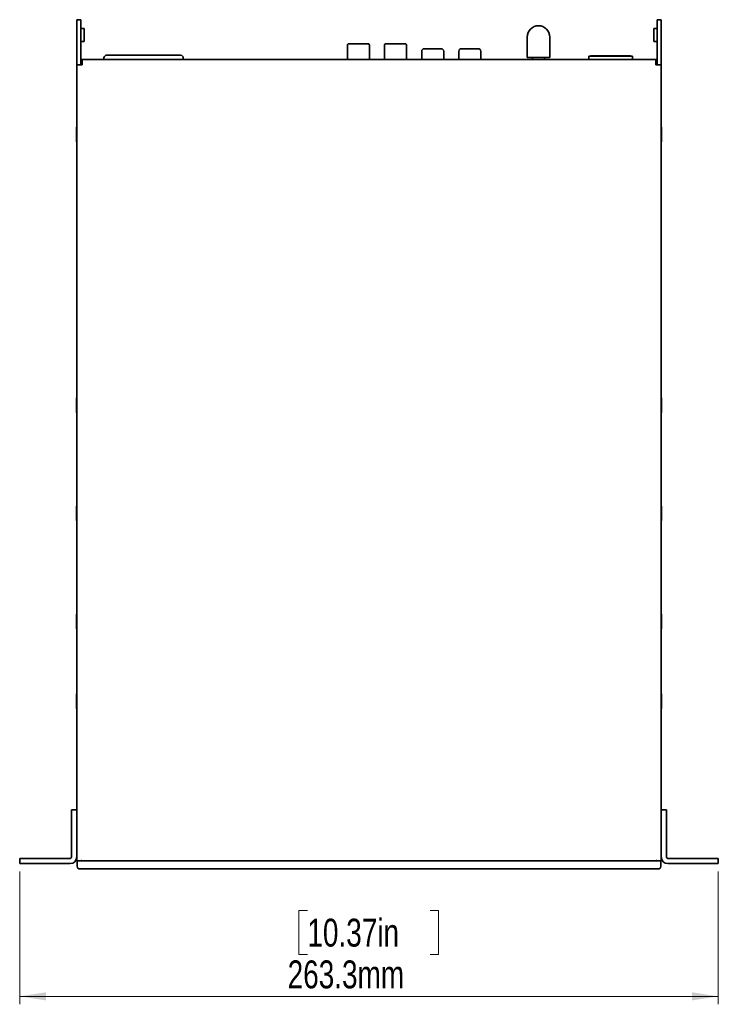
# Model space of a CAD drawing. Header units: millimetres. Extents: x 18 to 566, y 14 to 393.
# Tile 1 of 8: x 161 to 249, y 32 to 156. Entities that reach past the tile are written whole.
import ezdxf

# ---------------------------------------------------------------- set-up
doc = ezdxf.new("R2010")
doc.units = ezdxf.units.MM
doc.styles.add('SLDTEXTSTYLE0', font='TXT', dxfattribs={"width": 0.75})
doc.dimstyles.new('SLDDIMSTYLE0', dxfattribs={"dimtxt": 3.5, "dimasz": 3.302, "dimexe": 0, "dimexo": 0.0625, "dimgap": 0.875, "dimtad": 1, "dimlfac": 3, "dimrnd": 1e-09, "dimzin": 12, "dimdsep": 46, "dimtxsty": 'SLDTEXTSTYLE0', "dimsah": 1, "dimcen": 0.09, "dimadec": 0, "dimazin": 3, "dimtfac": 1, "dimtofl": 0, "dimtmove": 0, "dimatfit": 3, "dimfxl": 0, "dimfrac": 2, "dimtolj": 1, "dimtzin": 12, "dimarcsym": 0})

# ---------------------------------------------------------------- blocks, each defined once
blk = doc.blocks.new('_D_5')
at = {"color": 7, "linetype": 'Continuous', "lineweight": 0}
for p, q in [((161.39, 48.61), (161.39, 31.94)), ((249.15, 48.61), (249.15, 31.94)), ((197.53, 43.73), (196.47, 43.73)), ((196.47, 43.73), (196.47, 38.18)), ((212.95, 43.73), (214.01, 43.73)), ((214.01, 43.73), (214.01, 38.18)), ((196.47, 38.18), (197.53, 38.18)), ((214.01, 38.18), (212.95, 38.18)), ((161.39, 32.94), (249.15, 32.94))]:
    blk.add_line(p, q, dxfattribs=at)
at = {"color": 7, "linetype": 'Continuous', "lineweight": 18}
for points in [[(161.39, 32.94), (164.69, 32.43), (164.69, 33.45)], [(249.15, 32.94), (245.85, 33.45), (245.85, 32.43)]]:
    blk.add_solid(points, dxfattribs=at)
at = {"color": 7, "linetype": 'Continuous', "lineweight": 18, "char_height": 3.5, "attachment_point": 1, "style": 'SLDTEXTSTYLE0'}
for s, insert in [('10.37in', (197.53, 42.69)), ('263.3mm', (195.05, 37.45))]:
    blk.add_mtext(s, dxfattribs=dict(at, insert=insert))

msp = doc.modelspace()

# ---------------------------------------------------------------- linework, layer by layer
at = {"color": 7, "linetype": 'Continuous', "lineweight": 35}
for p, q in [((168.5546, 155.6077), (169.0546, 155.6077)), ((168.5546, 155.1077), (168.5546, 155.6077)), ((168.5546, 155.1077), (168.5546, 150.8397)), ((169.0546, 155.6077), (169.0546, 155.1077)), ((169.0546, 155.1077), (169.0546, 150.8397)), ((241.488, 155.6077), (241.988, 155.6077)), ((241.488, 155.1077), (241.488, 155.6077)), ((241.488, 150.8397), (241.488, 155.1077)), ((241.988, 155.6077), (241.988, 155.1077)), ((241.988, 155.1077), (241.988, 150.8397)), ((169.5046, 154.491), (169.1046, 154.491)), ((169.5046, 153.6743), (169.5046, 154.491)), ((169.5046, 152.8577), (169.5046, 153.6743)), ((225.1513, 153.4282), (225.1513, 150.8449)), ((227.9846, 150.8449), (227.9846, 153.4282)), ((241.438, 154.491), (241.038, 154.491)), ((241.038, 153.6743), (241.038, 154.491)), ((241.038, 152.8577), (241.038, 153.6743)), ((169.1046, 152.8577), (169.5046, 152.8577)), ((202.5544, 152.4087), (202.5544, 150.6077)), ((203.9387, 152.578), (202.7238, 152.578)), ((205.323, 150.6077), (205.323, 152.4087)), ((207.2196, 152.4087), (207.2196, 150.6077)), ((208.6039, 152.578), (207.3889, 152.578)), ((209.9882, 150.6077), (209.9882, 152.4087)), ((241.038, 152.8577), (241.438, 152.8577)), ((172.9926, 151.141), (174.2997, 151.141)), ((173.9746, 151.141), (179.9413, 151.141)), ((174.7484, 151.141), (179.1675, 151.141)), ((179.6162, 151.141), (180.9233, 151.141)), ((211.8879, 151.6327), (211.8879, 150.6077)), ((214.6546, 151.6327), (214.6546, 150.6077)), ((216.5546, 151.6326), (216.5546, 150.6077)), ((219.3213, 151.6326), (219.3213, 150.6077)), ((232.8796, 150.6077), (232.8796, 151.0157)), ((232.8796, 151.0157), (233.1347, 151.0157)), ((232.883, 151.011), (232.883, 150.6077)), ((238.3863, 151.011), (232.883, 151.011)), ((233.1296, 151.071), (233.1296, 151.0157)), ((233.1347, 151.071), (233.1296, 151.071)), ((233.1347, 151.011), (233.1347, 151.0836)), ((233.1347, 151.0836), (234.468, 151.0836)), ((234.468, 151.0836), (234.468, 151.011)), ((234.468, 151.071), (236.7963, 151.071)), ((236.8013, 151.0663), (234.468, 151.0663)), ((236.7963, 151.071), (236.7963, 151.0663)), ((236.8013, 151.071), (236.7963, 151.071)), ((238.1346, 151.0836), (236.8013, 151.0836)), ((236.8013, 151.0836), (236.8013, 151.011)), ((238.1346, 151.011), (238.1346, 151.0836)), ((238.1346, 151.0157), (238.383, 151.0157)), ((238.383, 151.011), (238.383, 151.0157)), ((238.3863, 150.6077), (238.3863, 151.011)), ((168.5546, 150.3397), (168.5546, 150.8397)), ((168.5546, 149.941), (168.5546, 150.3397)), ((168.5546, 56.3047), (168.5546, 149.941)), ((169.2213, 149.941), (168.5546, 149.941)), ((169.0546, 150.8397), (169.0546, 150.3397)), ((169.0546, 149.941), (169.0546, 150.3397)), ((169.1213, 150.1077), (169.1213, 150.6077)), ((169.2213, 150.6077), (169.1213, 150.6077)), ((169.1213, 150.1077), (169.2213, 150.1077)), ((169.2213, 149.941), (169.2213, 150.6077)), ((169.2213, 150.6077), (241.3213, 150.6077)), ((171.9746, 150.6077), (171.9746, 150.8077)), ((181.9413, 150.8077), (181.9413, 150.6077)), ((227.9846, 150.8449), (225.1513, 150.8449)), ((225.818, 150.8449), (225.818, 150.6077)), ((227.318, 150.6077), (227.318, 150.8449)), ((241.3213, 150.6077), (241.3213, 149.941)), ((241.4213, 150.6077), (241.3213, 150.6077)), ((241.3213, 150.1077), (241.4213, 150.1077)), ((241.988, 149.941), (241.3213, 149.941)), ((241.4213, 150.1077), (241.4213, 150.6077)), ((241.488, 150.3397), (241.488, 150.8397)), ((241.488, 149.941), (241.488, 150.3397)), ((241.988, 150.8397), (241.988, 150.3397)), ((241.988, 149.941), (241.988, 150.3397)), ((241.988, 56.3047), (241.988, 149.941)), ((168.5546, 142.1077), (168.5213, 142.1077)), ((168.5213, 141.5216), (168.5213, 142.1077)), ((168.5213, 140.2743), (168.5213, 141.5216)), ((242.0213, 142.1077), (241.988, 142.1077)), ((242.0213, 142.1077), (242.0213, 140.2743)), ((168.5213, 140.2743), (168.5546, 140.2743)), ((241.988, 140.2743), (242.0213, 140.2743)), ((168.5546, 108.1077), (168.5213, 108.1077)), ((168.5213, 107.5216), (168.5213, 108.1077)), ((242.0213, 108.1077), (241.988, 108.1077)), ((242.0213, 108.1077), (242.0213, 106.2743)), ((168.5213, 106.2743), (168.5213, 107.5216)), ((168.5213, 106.2743), (168.5546, 106.2743)), ((241.988, 106.2743), (242.0213, 106.2743)), ((168.5546, 94.5243), (168.5213, 94.5243)), ((168.5213, 93.9383), (168.5213, 94.5243)), ((242.0213, 94.5243), (241.988, 94.5243)), ((242.0213, 94.5243), (242.0213, 92.691)), ((168.5213, 92.691), (168.5213, 93.9383)), ((168.5213, 92.691), (168.5546, 92.691)), ((241.988, 92.691), (242.0213, 92.691)), ((168.5546, 80.941), (168.5213, 80.941)), ((168.5213, 80.1336), (168.5213, 80.941)), ((242.0213, 80.941), (241.988, 80.941)), ((242.0213, 80.941), (242.0213, 79.1077)), ((168.5213, 79.1077), (168.5213, 80.1336)), ((168.5213, 79.1077), (168.5546, 79.1077)), ((241.988, 79.1077), (242.0213, 79.1077)), ((168.5546, 70.941), (168.5213, 70.941)), ((168.5213, 70.355), (168.5213, 70.941)), ((242.0213, 70.941), (241.988, 70.941)), ((242.0213, 70.941), (242.0213, 69.1077)), ((168.5213, 69.1077), (168.5213, 70.355)), ((168.5213, 69.1077), (168.5546, 69.1077)), ((241.988, 69.1077), (242.0213, 69.1077)), ((167.888, 56.3743), (168.5546, 56.3743)), ((167.888, 55.3743), (167.888, 56.3743)), ((168.5546, 56.3047), (168.5546, 55.3743)), ((241.988, 56.3743), (242.6546, 56.3743)), ((241.988, 55.3743), (241.988, 56.3047)), ((242.6546, 56.3743), (242.6546, 55.3743)), ((167.888, 50.441), (167.888, 55.3743)), ((168.5546, 50.441), (168.5546, 55.3743)), ((241.988, 50.441), (241.988, 55.3743)), ((242.6546, 50.441), (242.6546, 55.3743)), ((161.388, 49.6077), (161.388, 50.2743)), ((161.388, 50.2743), (162.388, 50.2743)), ((162.388, 49.6077), (161.388, 49.6077)), ((162.388, 50.2743), (167.7213, 50.2743)), ((162.388, 49.6077), (167.7213, 49.6077)), ((168.5546, 49.941), (168.5546, 50.441)), ((168.5546, 49.941), (169.0546, 49.941)), ((168.6046, 49.941), (168.6046, 49.2743)), ((169.0546, 49.941), (169.0582, 49.941)), ((169.0546, 49.941), (169.2713, 49.941)), ((169.2713, 49.941), (241.2713, 49.941)), ((169.3649, 49.941), (241.1777, 49.941)), ((241.2713, 49.941), (241.488, 49.941)), ((241.488, 49.941), (241.4844, 49.941)), ((241.488, 49.941), (241.988, 49.941)), ((241.938, 49.941), (241.938, 49.2743)), ((241.988, 49.941), (241.988, 50.441)), ((248.1546, 50.2743), (242.8213, 50.2743)), ((248.1546, 49.6077), (242.8213, 49.6077)), ((248.1546, 50.2743), (249.1546, 50.2743)), ((249.1546, 49.6077), (248.1546, 49.6077)), ((249.1546, 50.2743), (249.1546, 49.6077)), ((169.2713, 48.941), (168.938, 48.941)), ((241.2713, 48.941), (169.2713, 48.941)), ((241.6046, 48.941), (241.2713, 48.941))]:
    msp.add_line(p, q, dxfattribs=at)
at = {"color": 7, "linetype": 'Continuous', "lineweight": 35, "flags": 128}
for points in [[(212.2213, 151.966), (212.2846, 151.966), (212.4669, 151.966), (212.7463, 151.966), (213.0889, 151.966), (213.4536, 151.966), (213.7963, 151.966), (214.0756, 151.966), (214.2579, 151.966), (214.3213, 151.966)], [(214.2713, 151.966), (214.211, 151.966), (214.0373, 151.966), (213.7713, 151.966), (213.4449, 151.966), (213.0976, 151.966), (212.7713, 151.966), (212.5052, 151.966), (212.3316, 151.966), (212.2713, 151.966)], [(216.8879, 151.966), (216.9512, 151.966), (217.1336, 151.966), (217.4129, 151.966), (217.7556, 151.966), (218.1203, 151.966), (218.4629, 151.966), (218.7423, 151.966), (218.9246, 151.966), (218.9879, 151.966)], [(218.9379, 151.966), (218.8776, 151.966), (218.704, 151.966), (218.4379, 151.966), (218.1116, 151.966), (217.7643, 151.966), (217.4379, 151.966), (217.1719, 151.966), (216.9982, 151.966), (216.9379, 151.966)], [(169.1425, 150.1077), (169.1341, 150.0711), (169.1213, 149.941)], [(241.4213, 149.941), (241.4085, 150.0711), (241.4001, 150.1077)]]:
    msp.add_lwpolyline(points, dxfattribs=at)
at = {"color": 7, "linetype": 'Continuous', "lineweight": 35}
for centre, radius, start, end in [((226.568, 153.4282), 1.4167, 0, 180), ((169.1046, 154.541), 0.05, 180, 270), ((241.438, 154.541), 0.05, 270, 0), ((169.1046, 152.8077), 0.05, 90, 180), ((202.7238, 152.4087), 0.1693, 89.99999, 179.99999), ((207.3889, 152.4087), 0.1693, 89.99999, 179.99999), ((241.438, 152.8077), 0.05, 360, 90), ((172.308, 150.8077), 0.3333, 89.99999, 179.99999), ((181.608, 150.8077), 0.3333, 359.99999, 89.99999), ((212.2213, 151.6327), 0.3333, 89.999999, 179.999999), ((214.3213, 151.6327), 0.3333, 359.999999, 89.999999), ((216.8879, 151.6326), 0.3333, 89.999999, 179.999999), ((218.9879, 151.6326), 0.3333, 359.999999, 89.999999), ((167.7213, 50.441), 0.1667, 270, 0), ((167.7213, 50.441), 0.8333, 270, 0), ((242.8213, 50.441), 0.8333, 180, 270), ((242.8213, 50.441), 0.1667, 180, 270), ((168.938, 49.2743), 0.3333, 180, 270), ((241.6046, 49.2743), 0.3333, 270, 0)]:
    msp.add_arc(centre, radius, start, end, dxfattribs=at)
for points, knots in [([(205.0884, 152.578), (205.0832, 152.578), (205.0522, 152.578), (204.8164, 152.578), (204.4151, 152.578), (204.0936, 152.578), (203.9387, 152.578)], [0, 0, 0, 0, 0.06378903, 0.38178541, 0.70211481, 1, 1, 1, 1]), ([(205.323, 152.4087), (205.3221, 152.4216), (205.3202, 152.447), (205.3048, 152.4849), (205.2841, 152.5145), (205.2641, 152.5344), (205.2489, 152.5467), (205.2335, 152.5567), (205.2125, 152.5676), (205.1741, 152.5795), (205.1547, 152.5773), (205.1111, 152.5777), (205.0884, 152.5779)], [0, 0, 0, 0, 0.08211113, 0.16071103, 0.22937991, 0.25935295, 0.28713112, 0.31455296, 0.34429969, 0.42093303, 0.69799433, 1, 1, 1, 1]), ([(209.7535, 152.578), (209.7483, 152.578), (209.7173, 152.578), (209.4815, 152.578), (209.0803, 152.578), (208.7588, 152.578), (208.6039, 152.578)], [0, 0, 0, 0, 0.06378903, 0.38178541, 0.70211481, 1, 1, 1, 1]), ([(209.9882, 152.4087), (209.9872, 152.4216), (209.9854, 152.447), (209.97, 152.4849), (209.9493, 152.5145), (209.9292, 152.5344), (209.914, 152.5467), (209.8987, 152.5567), (209.8777, 152.5676), (209.8392, 152.5795), (209.8198, 152.5773), (209.7762, 152.5777), (209.7535, 152.5779)], [0, 0, 0, 0, 0.08211113, 0.16071103, 0.22937991, 0.25935295, 0.28713112, 0.31455296, 0.34429969, 0.42093303, 0.69799433, 1, 1, 1, 1]), ([(172.308, 151.141), (172.308, 151.141), (172.3226, 151.141), (172.3652, 151.141), (172.393, 151.141), (172.4084, 151.141), (172.4154, 151.141), (172.4201, 151.141), (172.4224, 151.141), (172.4457, 151.141), (172.4805, 151.141), (172.5211, 151.141), (172.5494, 151.141), (172.5639, 151.141), (172.6425, 151.141), (172.7148, 151.141), (172.8367, 151.141), (172.9005, 151.141), (172.9686, 151.141), (173.0149, 151.141), (173.0391, 151.141), (173.1097, 151.141), (173.1823, 151.141), (173.2706, 151.141), (173.3091, 151.141), (173.335, 151.141), (173.3486, 151.141), (173.4113, 151.141), (173.4878, 151.141), (173.5789, 151.141), (173.625, 151.141), (173.6448, 151.141), (173.6581, 151.141), (173.6651, 151.141), (173.7715, 151.141), (173.8726, 151.141), (173.9746, 151.141)], [0, 0, 0, 0, 0.125, 0.1875, 0.21875, 0.234375, 0.2421875, 0.2421875, 0.25, 0.25, 0.3125, 0.34375, 0.34375, 0.375, 0.375, 0.5, 0.5, 0.5625, 0.59375, 0.59375, 0.625, 0.625, 0.6875, 0.71875, 0.734375, 0.734375, 0.75, 0.75, 0.8125, 0.84375, 0.859375, 0.8671875, 0.8671875, 0.875, 0.875, 1, 1, 1, 1]), ([(174.2997, 151.141), (174.3592, 151.141), (174.4279, 151.141), (174.5833, 151.141), (174.6642, 151.141), (174.7484, 151.141)], [0, 0, 0, 0, 0.5, 0.5, 1, 1, 1, 1]), ([(179.1675, 151.141), (179.2516, 151.141), (179.3326, 151.141), (179.488, 151.141), (179.5566, 151.141), (179.6162, 151.141)], [0, 0, 0, 0, 0.5, 0.5, 1, 1, 1, 1]), ([(179.9413, 151.141), (180.0472, 151.141), (180.2034, 151.141), (180.3807, 151.141), (180.4681, 151.141), (180.5116, 151.141), (180.5301, 151.141), (180.5425, 151.141), (180.5482, 151.141), (180.6071, 151.141), (180.6836, 151.141), (180.7573, 151.141), (180.8058, 151.141), (180.8292, 151.141), (180.9495, 151.141), (181.0385, 151.141), (181.1604, 151.141), (181.218, 151.141), (181.2704, 151.141), (181.3042, 151.141), (181.3209, 151.141), (181.3671, 151.141), (181.4095, 151.141), (181.4524, 151.141), (181.4694, 151.141), (181.4804, 151.141), (181.486, 151.141), (181.5108, 151.141), (181.5369, 151.141), (181.5607, 151.141), (181.571, 151.141), (181.575, 151.141), (181.5776, 151.141), (181.579, 151.141), (181.5987, 151.141), (181.608, 151.141), (181.608, 151.141)], [0, 0, 0, 0, 0.125, 0.1875, 0.21875, 0.234375, 0.2421875, 0.2421875, 0.25, 0.25, 0.3125, 0.34375, 0.34375, 0.375, 0.375, 0.5, 0.5, 0.5625, 0.59375, 0.59375, 0.625, 0.625, 0.6875, 0.71875, 0.734375, 0.734375, 0.75, 0.75, 0.8125, 0.84375, 0.859375, 0.8671875, 0.8671875, 0.875, 0.875, 1, 1, 1, 1]), ([(169.1843, 49.994), (169.1612, 50.0089), (169.1307, 50.0116), (169.0803, 49.9909), (169.0607, 49.9681), (169.0546, 49.941)], [0, 0, 0, 0, 0.5, 0.5, 1, 1, 1, 1]), ([(169.1883, 49.9918), (169.185, 49.9785), (169.1809, 49.9618), (169.1799, 49.9446), (169.1796, 49.941)], [0, 0, 0, 0, 0.79208785, 1, 1, 1, 1]), ([(241.363, 49.941), (241.3626, 49.946), (241.3614, 49.961), (241.3593, 49.9788), (241.3547, 49.9904), (241.3538, 49.9928)], [0, 0, 0, 0, 0.28519009, 0.85683848, 1, 1, 1, 1]), ([(241.488, 49.941), (241.4819, 49.9681), (241.4624, 49.9909), (241.4118, 50.0117), (241.3815, 50.0089), (241.3583, 49.994)], [0, 0, 0, 0, 0.5, 0.5, 1, 1, 1, 1])]:
    msp.add_open_spline(points, degree=3, knots=knots, dxfattribs=at)
for points in [[(172.8243, 151.141), (172.8516, 151.141), (172.9098, 151.141), (172.9926, 151.141)], [(180.9233, 151.141), (181.0059, 151.141), (181.0642, 151.141), (181.0916, 151.141)], [(169.1843, 49.994), (169.1961, 49.9864), (169.2085, 49.9795), (169.2213, 49.9734)], [(169.2213, 49.9734), (169.2662, 49.952), (169.3152, 49.941), (169.3649, 49.941)], [(241.1777, 49.941), (241.2274, 49.941), (241.2764, 49.952), (241.3213, 49.9734)], [(241.3213, 49.9734), (241.3341, 49.9795), (241.3465, 49.9864), (241.3583, 49.994)]]:
    msp.add_open_spline(points, degree=3, dxfattribs=at)

# ---------------------------------------------------------------- dimensions: what is measured, and where the dimension line sits
at = {"color": 7, "linetype": 'Continuous', "lineweight": 18}
dim = msp.add_linear_dim(base=(249.1546, 32.941), p1=(161.388, 49.6077), p2=(249.1546, 49.6077), dimstyle='SLDDIMSTYLE0', dxfattribs=at)
dim.commit()
dim.dimension.update_dxf_attribs({"geometry": '_D_5', "text_midpoint": (205.2395, 32.941), "dimtype": 160})

doc.saveas('drawing.dxf')
